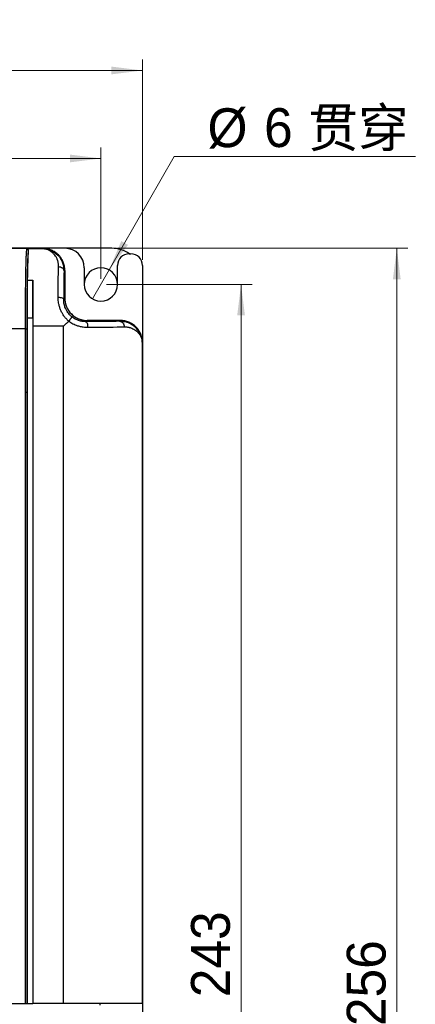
# Model space of a CAD drawing. Header units: millimetres. Extents: x 0 to 423, y 0 to 297.
# Tile 11 of 39: x 124 to 160, y 139 to 228. Entities that reach past the tile are written whole.
import ezdxf

# ---------------------------------------------------------------- set-up
doc = ezdxf.new("R2010")
doc.units = ezdxf.units.MM
doc.layers.add('实线', color=2, linetype='Continuous', lineweight=25)
doc.styles.add('SLDTEXTSTYLE16', font='ARIAL.TTF', dxfattribs={"width": 0.948})
doc.styles.add('SLDTEXTSTYLE17', font='ARIAL.TTF', dxfattribs={"width": 0.948, "bigfont": 'bigfont'})
doc.dimstyles.new('SLDDIMSTYLE0', dxfattribs={"dimtxt": 3.5, "dimasz": 2.8, "dimexe": 0, "dimexo": 0.0625, "dimgap": 0.875, "dimtad": 2, "dimlfac": 2, "dimrnd": 1e-09, "dimzin": 12, "dimdsep": 46, "dimtxsty": 'SLDTEXTSTYLE16', "dimsah": 1, "dimcen": 0.09, "dimadec": 0, "dimazin": 3, "dimtfac": 1, "dimtofl": 0, "dimtmove": 0, "dimatfit": 3, "dimfxl": 1, "dimfrac": 2, "dimtolj": 1, "dimtzin": 12, "dimarcsym": 0})
doc.dimstyles.new('SLDDIMSTYLE1', dxfattribs={"dimtxt": 3.5, "dimasz": 2.8, "dimexe": 0, "dimexo": 0.0625, "dimgap": 0.875, "dimtad": 0, "dimtih": 1, "dimtoh": 1, "dimlfac": 2, "dimrnd": 1e-09, "dimzin": 12, "dimdsep": 46, "dimtxsty": 'SLDTEXTSTYLE16', "dimblk1": 'NONE', "dimsah": 1, "dimcen": 0, "dimadec": 0, "dimazin": 3, "dimtfac": 1, "dimtmove": 0, "dimatfit": 3, "dimldrblk": 'NONE', "dimfxl": 1, "dimfrac": 2, "dimtolj": 1, "dimtzin": 12, "dimarcsym": 0})

# ---------------------------------------------------------------- blocks, each defined once
blk = doc.blocks.new('_D')
at = {"color": 7, "linetype": 'Continuous', "lineweight": 18, "true_color": 0xffffff}
for p, q in [((131.945, 204.208), (145.084, 204.208)), ((144.084, 82.708), (144.084, 204.208)), ((131.945, 82.708), (145.084, 82.708))]:
    blk.add_line(p, q, dxfattribs=at)
for points in [[(144.084, 204.208), (143.734, 201.408), (144.434, 201.408)], [(144.084, 82.708), (144.434, 85.508), (143.734, 85.508)]]:
    blk.add_solid(points, dxfattribs=at)
at = {"color": 7, "linetype": 'Continuous', "lineweight": 18, "true_color": 0xffffff, "insert": (139.573, 140.02), "char_height": 3.5, "attachment_point": 1, "rotation": 90, "style": 'SLDTEXTSTYLE16'}
blk.add_mtext('243', dxfattribs=at)
blk = doc.blocks.new('_D_1')
at = {"color": 7, "linetype": 'Continuous', "lineweight": 18, "true_color": 0xffffff}
for p, q in [((132.945, 207.458), (159.127, 207.458)), ((158.127, 207.458), (158.127, 79.458)), ((128.695, 79.458), (159.127, 79.458))]:
    blk.add_line(p, q, dxfattribs=at)
for points in [[(158.127, 207.458), (157.777, 204.658), (158.477, 204.658)], [(158.127, 79.458), (158.477, 82.258), (157.777, 82.258)]]:
    blk.add_solid(points, dxfattribs=at)
at = {"color": 7, "linetype": 'Continuous', "lineweight": 18, "true_color": 0xffffff, "insert": (153.615, 137.422), "char_height": 3.5, "attachment_point": 1, "rotation": 90, "style": 'SLDTEXTSTYLE16'}
blk.add_mtext('256', dxfattribs=at)
blk = doc.blocks.new('_D_2')
at = {"color": 7, "linetype": 'Continuous', "lineweight": 18, "true_color": 0xffffff}
for p, q in [((65.945, 204.708), (65.945, 216.546)), ((131.445, 204.708), (131.445, 216.546)), ((65.945, 215.546), (131.445, 215.546))]:
    blk.add_line(p, q, dxfattribs=at)
for points in [[(65.945, 215.546), (68.745, 215.196), (68.745, 215.896)], [(131.445, 215.546), (128.645, 215.896), (128.645, 215.196)]]:
    blk.add_solid(points, dxfattribs=at)
at = {"color": 7, "linetype": 'Continuous', "lineweight": 18, "true_color": 0xffffff, "insert": (96.71, 220.057), "char_height": 3.5, "attachment_point": 1, "style": 'SLDTEXTSTYLE16'}
blk.add_mtext('131', dxfattribs=at)
blk = doc.blocks.new('_D_3')
at = {"color": 7, "linetype": 'Continuous', "lineweight": 18, "true_color": 0xffffff}
for p, q in [((62.195, 206.408), (62.195, 224.468)), ((135.195, 206.408), (135.195, 224.468)), ((135.195, 223.468), (62.195, 223.468))]:
    blk.add_line(p, q, dxfattribs=at)
for points in [[(62.195, 223.468), (64.995, 223.118), (64.995, 223.818)], [(135.195, 223.468), (132.395, 223.818), (132.395, 223.118)]]:
    blk.add_solid(points, dxfattribs=at)
at = {"color": 7, "linetype": 'Continuous', "lineweight": 18, "true_color": 0xffffff, "insert": (96.71, 227.979), "char_height": 3.5, "attachment_point": 1, "style": 'SLDTEXTSTYLE16'}
blk.add_mtext('146', dxfattribs=at)
blk = doc.blocks.new('_D_4')
at = {"color": 7, "linetype": 'Continuous', "lineweight": 18, "true_color": 0xffffff}
for p, q in [((132.192, 205.508), (138.06, 215.725)), ((138.06, 215.725), (159.799, 215.725)), ((130.698, 202.907), (132.192, 205.508))]:
    blk.add_line(p, q, dxfattribs=at)
blk.add_solid([(132.192, 205.508), (133.89, 207.762), (133.283, 208.111)], dxfattribs=at)
at = {"color": 7, "linetype": 'Continuous', "lineweight": 18, "true_color": 0xffffff, "char_height": 3.5, "attachment_point": 1}
for s, insert, style in [('%%c', (141.06, 220.064), 'SLDTEXTSTYLE16'), ('6', (146.163, 220.074), 'SLDTEXTSTYLE16'), (' 贯穿', (148.837, 220.074), 'SLDTEXTSTYLE17')]:
    blk.add_mtext(s, dxfattribs=dict(at, insert=insert, style=style))
blk = doc.blocks.new('_None')

msp = doc.modelspace()

# ---------------------------------------------------------------- linework, layer by layer
at = {"layer": '实线', "color": 2, "linetype": 'Continuous', "lineweight": 25, "true_color": 0xffff00}
for p, q in [((126.1953, 207.4576), (71.1949, 207.4576)), ((71.1951, 207.4576), (126.1951, 207.4576)), ((124.7846, 207.4366), (72.6055, 207.4366)), ((124.6877, 206.7576), (124.6815, 206.1576)), ((124.7846, 207.4366), (126.1743, 207.4366)), ((126.1743, 207.4366), (126.1953, 207.4576)), ((128.1951, 207.4576), (126.1953, 207.4576)), ((132.4451, 207.4576), (128.1951, 207.4576)), ((133.9951, 206.9576), (134.1451, 206.9576)), ((129.9451, 205.7076), (129.9451, 204.2076)), ((132.9451, 204.2076), (132.9451, 205.9076)), ((135.1951, 205.9076), (135.1951, 198.9578)), ((128.1115, 205.4429), (128.1216, 205.3843)), ((128.1216, 205.3843), (128.1951, 205.4578)), ((128.1951, 202.9574), (128.1951, 205.4578)), ((128.1951, 205.4576), (128.1951, 202.9576)), ((124.839, 204.5937), (125.3124, 204.5937)), ((128.0896, 202.852), (128.1951, 202.9574)), ((124.8159, 139.4576), (124.8159, 201.2043)), ((124.8159, 201.2043), (125.3124, 201.2043)), ((128.0764, 200.4576), (125.3124, 200.4576)), ((125.3124, 200.4576), (125.3124, 139.4576)), ((128.0764, 139.4576), (128.0764, 200.4576)), ((130.1949, 200.9576), (130.0873, 200.85)), ((133.1953, 200.9576), (130.1949, 200.9576)), ((130.1951, 200.9576), (133.1951, 200.9576)), ((133.1238, 200.8861), (133.1953, 200.9576)), ((124.6476, 200.2076), (72.7426, 200.2076)), ((124.6476, 139.4576), (124.6476, 200.2076)), ((124.7976, 139.4576), (124.7975, 200.2076)), ((135.1951, 198.9578), (135.1846, 198.9486)), ((135.1846, 198.9486), (135.1847, 139.4576)), ((135.1951, 139.4576), (135.1951, 198.9578)), ((135.1951, 198.9576), (135.1951, 141.0576)), ((124.7975, 194.4597), (124.6476, 194.4597)), ((135.1951, 140.3076), (135.1951, 133.8076)), ((72.7426, 139.4576), (124.6476, 139.4576)), ((124.6476, 139.4576), (124.7976, 139.4576)), ((124.8159, 139.4576), (124.7976, 139.4576)), ((124.8159, 139.4576), (125.3124, 139.4576)), ((128.0764, 139.4576), (125.3124, 139.4576)), ((131.3934, 139.3076), (131.3934, 139.4576))]:
    msp.add_line(p, q, dxfattribs=at)
for centre, radius, start, end in [((128.1951, 205.7076), 1.75, 0, 90), ((132.4451, 204.7076), 2.75, 54.903199, 90), ((133.9951, 205.9076), 1.05, 90, 180), ((134.1451, 205.9076), 1.05, 0, 90), ((131.4451, 204.2076), 1.5, 0, 180), ((131.4451, 204.2076), 1.5, 180, 0)]:
    msp.add_arc(centre, radius, start, end, dxfattribs=at)
for points, knots in [([(124.7156, 206.4977), (124.7192, 206.6022), (124.7311, 206.9478), (124.7541, 207.3124), (124.774, 207.3935), (124.7846, 207.4366)], [0, 0, 0, 0, 0.1688812, 0.5582387, 1, 1, 1, 1]), ([(124.9158, 207.2131), (124.9159, 207.2228), (124.9162, 207.2434), (124.9132, 207.2742), (124.9073, 207.3045), (124.8965, 207.3394), (124.8773, 207.378), (124.8475, 207.4112), (124.8152, 207.4309), (124.7939, 207.4347), (124.7846, 207.4364)], [0, 0, 0, 0, 0.08161705, 0.17173254, 0.27037442, 0.36375326, 0.52685905, 0.72055286, 0.87827501, 1, 1, 1, 1]), ([(124.7975, 200.2076), (124.7975, 200.2729), (124.7974, 200.4127), (124.7975, 200.6365), (124.7977, 200.9033), (124.7981, 201.2012), (124.7987, 201.6203), (124.8004, 202.1291), (124.8034, 202.746), (124.8076, 203.3031), (124.8145, 204.0039), (124.8229, 204.628), (124.8332, 205.2015), (124.842, 205.6095), (124.8516, 205.9805), (124.8604, 206.2597), (124.8678, 206.4621), (124.8758, 206.6602), (124.8844, 206.83), (124.8935, 206.9716), (124.9008, 207.0683), (124.9083, 207.1499), (124.9134, 207.1928), (124.9158, 207.2131)], [0, 0, 0, 0, 0.0181333, 0.038862, 0.0621586, 0.0922859, 0.1218219, 0.1793166, 0.2354775, 0.2992881, 0.3470614, 0.4587407, 0.5172637, 0.5755091, 0.6382997, 0.7014087, 0.7354041, 0.7692295, 0.8411343, 0.8788748, 0.9179018, 0.9612763, 1, 1, 1, 1]), ([(124.839, 204.5937), (124.8398, 204.639), (124.8412, 204.7293), (124.8435, 204.8605), (124.8459, 204.9882), (124.8483, 205.1123), (124.8507, 205.2326), (124.8532, 205.3494), (124.8578, 205.5519), (124.8649, 205.831), (124.8746, 206.1567), (124.8848, 206.4511), (124.8935, 206.6815), (124.9003, 206.8584), (124.9056, 206.9887), (124.9106, 207.1062), (124.9141, 207.1785), (124.9158, 207.2131)], [0, 0, 0, 0, 0.035979, 0.0718618, 0.1076718, 0.1434328, 0.1791686, 0.214903, 0.2506597, 0.3713762, 0.5008707, 0.625795, 0.7506092, 0.8196891, 0.8753505, 0.9405878, 1, 1, 1, 1]), ([(127.6217, 205.8055), (127.6223, 205.8316), (127.6236, 205.884), (127.6213, 205.9601), (127.6159, 206.0348), (127.6071, 206.1081), (127.5951, 206.18), (127.5797, 206.2508), (127.561, 206.3206), (127.539, 206.3894), (127.5076, 206.4738), (127.4642, 206.5713), (127.3964, 206.6962), (127.3055, 206.8295), (127.1654, 206.9912), (126.9688, 207.1603), (126.7552, 207.2864), (126.5726, 207.3633), (126.4409, 207.4038), (126.3093, 207.4299), (126.2182, 207.4345), (126.1743, 207.4366)], [0, 0, 0, 0, 0.0311934, 0.062622, 0.0943037, 0.1262541, 0.1584867, 0.1910125, 0.2238406, 0.2569792, 0.2904369, 0.3483206, 0.4047908, 0.4853594, 0.5639724, 0.6772604, 0.797518, 0.8503966, 0.9027095, 0.9532176, 1, 1, 1, 1]), ([(126.1743, 207.4366), (126.4295, 207.4025), (126.988, 207.3277), (127.6341, 206.8203), (128.0321, 206.214), (128.0864, 205.6869), (128.1115, 205.4429)], [0, 0, 0, 0, 0.2102853, 0.4602857, 0.7500925, 1, 1, 1, 1]), ([(128.1951, 205.4578), (128.1946, 205.4922), (128.1935, 205.5608), (128.1853, 205.663), (128.1724, 205.7641), (128.1543, 205.8637), (128.1314, 205.9616), (128.1039, 206.0576), (128.0718, 206.1515), (128.0353, 206.243), (127.9947, 206.3321), (127.9502, 206.4184), (127.9018, 206.5019), (127.8498, 206.5825), (127.7944, 206.6599), (127.7359, 206.734), (127.6743, 206.8049), (127.5883, 206.895), (127.4724, 207.0005), (127.3207, 207.1146), (127.1565, 207.2151), (126.9809, 207.3003), (126.7952, 207.369), (126.6011, 207.4192), (126.4001, 207.4515), (126.2639, 207.4556), (126.1953, 207.4576)], [0, 0, 0, 0, 0.0328608, 0.0655073, 0.0979397, 0.1301578, 0.1621617, 0.1939515, 0.2255272, 0.2568887, 0.2880361, 0.3189695, 0.3496888, 0.3801941, 0.4104854, 0.4405627, 0.4704261, 0.5000755, 0.5595708, 0.6199215, 0.6811279, 0.7431901, 0.8061082, 0.8698825, 0.934513, 1, 1, 1, 1]), ([(124.6476, 200.2076), (124.6479, 200.7531), (124.6484, 201.5406), (124.6521, 202.5224), (124.6574, 203.406), (124.6653, 204.1631), (124.6744, 204.7983), (124.6809, 205.1808), (124.6907, 205.674), (124.7022, 206.1498), (124.712, 206.4034), (124.7156, 206.4977)], [0, 0, 0, 0, 0.2052636, 0.296307, 0.3795967, 0.5608174, 0.6260136, 0.6935954, 0.763512, 0.9121344, 1, 1, 1, 1]), ([(127.5897, 203.0538), (127.59, 203.1025), (127.5905, 203.2009), (127.5915, 203.347), (127.5925, 203.4934), (127.5936, 203.6397), (127.5947, 203.7858), (127.596, 203.9313), (127.5973, 204.0762), (127.5987, 204.22), (127.6002, 204.3625), (127.6017, 204.5036), (127.6034, 204.6433), (127.6051, 204.7815), (127.6069, 204.9182), (127.6088, 205.0529), (127.6107, 205.1855), (127.6128, 205.3156), (127.6149, 205.443), (127.6171, 205.5673), (127.6193, 205.689), (127.6209, 205.7665), (127.6217, 205.8055)], [0, 0, 0, 0, 0.04275255, 0.08626102, 0.13053189, 0.17557011, 0.22137892, 0.26795961, 0.31531136, 0.36343107, 0.41231552, 0.46197087, 0.51240102, 0.56360193, 0.61556337, 0.66827457, 0.7217241, 0.77590219, 0.8308123, 0.88646176, 0.94285631, 1, 1, 1, 1]), ([(127.6217, 205.8055), (127.6777, 205.8052), (127.8024, 205.7877), (127.9812, 205.6932), (128.0988, 205.5418), (128.1212, 205.4339), (128.1216, 205.3843)], [-0.0000004, -0.0000004, -0.0000004, -0.0000004, 0.2385422, 0.4941458, 0.7497495, 1.000005, 1.000005, 1.000005, 1.000005]), ([(128.1216, 205.3843), (128.1208, 205.3464), (128.1192, 205.2714), (128.1169, 205.1555), (128.1147, 205.0389), (128.1126, 204.9213), (128.1096, 204.7454), (128.1058, 204.502), (128.1016, 204.1834), (128.0979, 203.8556), (128.0949, 203.56), (128.0927, 203.2987), (128.091, 203.0772), (128.0901, 202.9263), (128.0896, 202.852)], [0, 0, 0, 0, 0.05970731, 0.11794024, 0.17473059, 0.23011261, 0.28412325, 0.4151873, 0.5440789, 0.66437483, 0.78205164, 0.85698588, 0.92955298, 1, 1, 1, 1]), ([(124.8159, 201.2043), (124.8159, 201.2565), (124.8159, 201.3606), (124.8161, 201.5163), (124.8163, 201.6712), (124.8166, 201.8251), (124.8169, 201.9781), (124.8174, 202.1303), (124.8179, 202.2815), (124.8186, 202.4319), (124.8193, 202.5813), (124.8201, 202.7299), (124.8209, 202.8776), (124.8222, 203.0727), (124.824, 203.3117), (124.8264, 203.5893), (124.8291, 203.8567), (124.8321, 204.1135), (124.8354, 204.361), (124.8378, 204.5159), (124.839, 204.5937)], [0, 0, 0, 0, 0.04203484, 0.08386888, 0.12554178, 0.16709367, 0.20856501, 0.24999652, 0.29142902, 0.33290334, 0.37446017, 0.41613997, 0.45798285, 0.50002843, 0.58388715, 0.66710175, 0.74999463, 0.83289189, 0.9161196, 1, 1, 1, 1]), ([(125.3124, 204.5938), (125.3124, 204.3168), (125.3124, 204.0174), (125.3124, 203.3767), (125.3124, 203.0357), (125.3124, 202.3251), (125.3124, 201.9564), (125.3124, 201.2113), (125.3124, 200.8342), (125.3124, 200.4576)], [0, 0, 0, 0, 0.25, 0.25, 0.5, 0.5, 0.75, 0.75, 1, 1, 1, 1]), ([(125.3124, 201.2043), (125.3124, 201.825), (125.3124, 202.4456), (125.3124, 203.6019), (125.3124, 204.1374), (125.3124, 204.5937)], [0, 0, 0, 0, 0.5, 0.5, 1, 1, 1, 1]), ([(128.5444, 200.8986), (128.5201, 200.9194), (128.4713, 200.9612), (128.4013, 201.0281), (128.3334, 201.0981), (128.2676, 201.1717), (128.2041, 201.2488), (128.1024, 201.382), (127.9732, 201.5803), (127.8353, 201.853), (127.7259, 202.141), (127.656, 202.4069), (127.6153, 202.6436), (127.5934, 202.8497), (127.5909, 202.9854), (127.5897, 203.0538)], [0, 0, 0, 0, 0.0384832, 0.0772684, 0.1164236, 0.1560148, 0.1961062, 0.2367597, 0.3582113, 0.4814689, 0.6076237, 0.7353079, 0.8225632, 0.9106662, 1, 1, 1, 1]), ([(127.5897, 203.0538), (127.6486, 203.0534), (127.7756, 203.0442), (127.953, 202.9973), (128.0667, 202.9259), (128.0889, 202.8752), (128.0896, 202.852)], [0.0000024, 0.0000024, 0.0000024, 0.0000024, 0.25133697, 0.50267414, 0.7540113, 1.00000056, 1.00000056, 1.00000056, 1.00000056]), ([(128.8421, 201.2775), (128.8243, 201.292), (128.7807, 201.3274), (128.7069, 201.394), (128.6155, 201.486), (128.5095, 201.6096), (128.3886, 201.7783), (128.2843, 201.9666), (128.2053, 202.1592), (128.1522, 202.3319), (128.1152, 202.5066), (128.0927, 202.6814), (128.0907, 202.795), (128.0896, 202.852)], [0, 0, 0, 0, 0.03672971, 0.0896552, 0.15884723, 0.24433697, 0.35060619, 0.49267255, 0.59243558, 0.69308244, 0.7946382, 0.89697576, 1, 1, 1, 1]), ([(128.1951, 202.9576), (128.1951, 202.6958), (128.2471, 202.4341), (128.4475, 201.9504), (128.5957, 201.7285), (128.966, 201.3583), (129.1878, 201.21), (129.6716, 201.0096), (129.9333, 200.9576), (130.1951, 200.9576)], [0, 0, 0, 0, 0.25, 0.25, 0.5, 0.5, 0.75, 0.75, 1, 1, 1, 1]), ([(128.1951, 202.9574), (128.1956, 202.923), (128.1966, 202.8544), (128.2048, 202.7521), (128.2178, 202.6511), (128.2358, 202.5515), (128.2587, 202.4536), (128.2863, 202.3576), (128.3184, 202.2637), (128.3548, 202.1721), (128.3954, 202.0831), (128.44, 201.9968), (128.4884, 201.9132), (128.5404, 201.8327), (128.5957, 201.7553), (128.6543, 201.6812), (128.7157, 201.6102), (128.7591, 201.5655), (128.7808, 201.5433)], [0, 0, 0, 0, 0.0657123, 0.1309962, 0.1958515, 0.2602785, 0.324277, 0.3878472, 0.4509891, 0.5137027, 0.5759881, 0.6378454, 0.6992745, 0.7602755, 0.8208486, 0.8809936, 0.9407107, 1, 1, 1, 1]), ([(128.8421, 201.2775), (128.8427, 201.2767), (128.844, 201.2748), (128.8428, 201.2714), (128.8387, 201.2664), (128.8309, 201.2586), (128.8148, 201.2438), (128.792, 201.2139), (128.762, 201.1744), (128.7338, 201.1381), (128.7018, 201.1001), (128.668, 201.056), (128.6331, 201.008), (128.6067, 200.9703), (128.5782, 200.9327), (128.5557, 200.91), (128.5444, 200.8986)], [0, 0, 0, 0, 0.0362136, 0.077353, 0.1237489, 0.1860467, 0.2498801, 0.3746214, 0.498446, 0.5604556, 0.6222492, 0.7468673, 0.8109465, 0.873569, 0.9361235, 1, 1, 1, 1]), ([(128.7808, 201.5433), (128.8045, 201.5202), (128.8522, 201.4739), (128.9283, 201.4087), (129.008, 201.3468), (129.0913, 201.2886), (129.1782, 201.2343), (129.2684, 201.1841), (129.3618, 201.1384), (129.4581, 201.0972), (129.5572, 201.061), (129.6588, 201.0298), (129.7627, 201.0039), (129.8685, 200.9834), (129.9761, 200.9687), (130.0851, 200.9593), (130.1582, 200.9582), (130.1949, 200.9576)], [0, 0, 0, 0, 0.0632572, 0.1270012, 0.191232, 0.2559498, 0.3211546, 0.3868465, 0.4530255, 0.5196916, 0.586845, 0.6544857, 0.7226137, 0.7912291, 0.8603319, 0.9299222, 1, 1, 1, 1]), ([(130.0873, 200.85), (130.0633, 200.8502), (130.0039, 200.8504), (129.8967, 200.8569), (129.765, 200.8729), (129.6087, 200.9037), (129.4513, 200.9484), (129.2865, 201.0107), (129.126, 201.0878), (128.974, 201.1782), (128.8824, 201.2473), (128.8421, 201.2775)], [0, 0, 0, 0, 0.0569544, 0.1407076, 0.2506015, 0.3620355, 0.5008062, 0.6150649, 0.7508253, 0.890636, 1, 1, 1, 1]), ([(128.0764, 200.4576), (128.1151, 200.4932), (128.193, 200.5649), (128.3063, 200.6701), (128.4233, 200.7818), (128.5014, 200.8571), (128.5444, 200.8986)], [0, 0, 0, 0, 0.2453978, 0.4939176, 0.7211689, 1, 1, 1, 1]), ([(128.5444, 200.8986), (128.566, 200.8825), (128.6275, 200.8369), (128.7518, 200.7546), (128.9218, 200.6578), (129.1254, 200.5636), (129.3208, 200.4926), (129.5069, 200.4397), (129.68, 200.401), (129.8636, 200.3719), (130.0571, 200.3528), (130.1878, 200.351), (130.2549, 200.3501)], [0, 0, 0, 0, 0.04333564, 0.12331224, 0.24032979, 0.35894685, 0.48613574, 0.57795725, 0.67510327, 0.77770622, 0.88593187, 1, 1, 1, 1]), ([(130.0873, 200.85), (130.107, 200.8493), (130.1281, 200.8379), (130.1691, 200.7883), (130.1888, 200.75), (130.2214, 200.6526), (130.2342, 200.5939), (130.2508, 200.4717), (130.2547, 200.4086), (130.2549, 200.3501)], [0, 0, 0, 0, 0.25, 0.25, 0.5, 0.5, 0.75, 0.75, 1, 1, 1, 1]), ([(133.1238, 200.8861), (133.1726, 200.8857), (133.279, 200.8637), (133.4286, 200.7483), (133.5244, 200.57), (133.5425, 200.4439), (133.5429, 200.3862)], [-0.0000128, -0.0000128, -0.0000128, -0.0000128, 0.2478724, 0.5011715, 0.7544705, 1.0000006, 1.0000006, 1.0000006, 1.0000006]), ([(135.1846, 198.9486), (135.1846, 198.9495), (135.1846, 198.9526), (135.1845, 198.9549), (135.1843, 198.9628), (135.1839, 198.9756), (135.183, 199.0033), (135.18, 199.0579), (135.1702, 199.1687), (135.1337, 199.3928), (135.0304, 199.7096), (134.828, 200.0575), (134.5942, 200.3172), (134.2868, 200.5705), (134.0119, 200.7201), (133.7307, 200.8117), (133.5759, 200.8493), (133.4103, 200.8744), (133.2606, 200.8861), (133.1666, 200.8861), (133.1238, 200.8861)], [0, 0, 0, 0, 0.00059925, 0.00204383, 0.00355797, 0.0070957, 0.0141912, 0.02846299, 0.0573345, 0.11642781, 0.24030738, 0.37453851, 0.50830708, 0.58823552, 0.7717204, 0.81217627, 0.86750226, 0.91890273, 0.96308743, 1, 1, 1, 1]), ([(135.1951, 198.9578), (135.1946, 198.9922), (135.1935, 199.0608), (135.1853, 199.163), (135.1724, 199.2641), (135.1543, 199.3637), (135.1314, 199.4616), (135.1039, 199.5576), (135.0718, 199.6515), (135.0353, 199.743), (134.9947, 199.8321), (134.9502, 199.9184), (134.9018, 200.0019), (134.8498, 200.0825), (134.7944, 200.1599), (134.7359, 200.234), (134.6743, 200.3049), (134.5883, 200.395), (134.4724, 200.5005), (134.3207, 200.6146), (134.1565, 200.7151), (133.9809, 200.8003), (133.7952, 200.869), (133.6011, 200.9192), (133.4001, 200.9515), (133.2639, 200.9556), (133.1953, 200.9576)], [0, 0, 0, 0, 0.03286079, 0.06550733, 0.09793966, 0.13015778, 0.16216172, 0.19395151, 0.22552715, 0.25688868, 0.28803611, 0.31896948, 0.34968879, 0.38019409, 0.41048538, 0.4405627, 0.47042608, 0.50007553, 0.55957081, 0.61992155, 0.68112791, 0.74319008, 0.80610822, 0.86988249, 0.93451304, 1, 1, 1, 1]), ([(133.5429, 200.3862), (133.5703, 200.3866), (133.6264, 200.3874), (133.7098, 200.3837), (133.7948, 200.3762), (133.8808, 200.3642), (133.9675, 200.3473), (134.0548, 200.3253), (134.2477, 200.2648), (134.4614, 200.156), (134.6641, 199.9993), (134.7907, 199.876), (134.893, 199.7547), (134.9814, 199.6271), (135.0768, 199.4558), (135.1421, 199.2786), (135.1721, 199.1146), (135.1804, 199.032), (135.183, 198.9905), (135.1839, 198.9696), (135.1843, 198.9591), (135.1845, 198.9539), (135.1845, 198.9509), (135.1846, 198.9494), (135.1846, 198.9486)], [0, 0, 0, 0, 0.0290339, 0.0593155, 0.0908509, 0.1236476, 0.157714, 0.1930599, 0.2296953, 0.4002885, 0.4911375, 0.5591255, 0.6271337, 0.6947523, 0.7594751, 0.8833277, 0.9423922, 0.971357, 0.9857161, 0.9928671, 0.9964358, 0.9982184, 0.9991094, 1, 1, 1, 1]), ([(133.9426, 200.8089), (133.9485, 200.8077), (134.2101, 200.7569), (134.412, 200.5621), (134.6093, 200.3718)], [0, 0, 0, 0, 0.0228214, 1, 1, 1, 1]), ([(124.6476, 200.2076), (124.6658, 200.2076), (124.7051, 200.2076), (124.7594, 200.2076), (124.7913, 200.2076), (124.7973, 200.2076), (124.7975, 200.2076)], [-0.00002074, -0.00002074, -0.00002074, -0.00002074, 0.25934266, 0.51874866, 0.77815467, 0.99996157, 0.99996157, 0.99996157, 0.99996157]), ([(135.1857, 139.4576), (135.1846, 139.4576), (135.1822, 139.4576), (135.1728, 139.4576), (135.159, 139.4576), (135.1404, 139.4576), (135.1171, 139.4576), (135.089, 139.4576), (135.0563, 139.4576), (135.0188, 139.4576), (134.9349, 139.4576), (134.7779, 139.4576), (134.5188, 139.4576), (134.2163, 139.4576), (133.8748, 139.4576), (133.4975, 139.4576), (132.9918, 139.4576), (132.3777, 139.4576), (131.6301, 139.4576), (130.9246, 139.4576), (130.2165, 139.4576), (129.6429, 139.4576), (129.1806, 139.4576), (128.8313, 139.4576), (128.4609, 139.4576), (128.2068, 139.4576), (128.0764, 139.4576)], [0, 0, 0, 0, 0.0127688, 0.0258084, 0.0391304, 0.052746, 0.0666653, 0.0808982, 0.0954536, 0.1103399, 0.1255652, 0.1862869, 0.250597, 0.3130309, 0.3752694, 0.4392978, 0.4999526, 0.5997716, 0.6763201, 0.7501744, 0.812622, 0.8751013, 0.9038151, 0.934149, 0.966187, 1, 1, 1, 1])]:
    msp.add_open_spline(points, degree=3, knots=knots, dxfattribs=at)
for points in [[(133.1238, 200.8861), (132.3868, 200.8703), (131.3817, 200.8565), (130.0873, 200.85)], [(130.2549, 200.3501), (131.6854, 200.3565), (132.7695, 200.3704), (133.5429, 200.3862)]]:
    msp.add_open_spline(points, degree=3, dxfattribs=at)

# ---------------------------------------------------------------- dimensions: what is measured, and where the dimension line sits
at = {"color": 7, "linetype": 'Continuous', "lineweight": 18, "true_color": 0xffffff}
for base, p1, p2, picture, middle in [((62.1951, 223.4677), (135.1951, 205.9076), (62.1951, 205.9076), '_D_3', (100.7201, 223.4677)), ((131.4451, 215.5456), (65.9451, 204.2076), (131.4451, 204.2076), '_D_2', (100.7201, 215.5456))]:
    dim = msp.add_linear_dim(base=base, p1=p1, p2=p2, dimstyle='SLDDIMSTYLE0', dxfattribs=at)
    dim.commit()
    dim.dimension.update_dxf_attribs({"geometry": picture, "text_midpoint": middle, "dimtype": 160})
dim = msp.add_diameter_dim_2p(p1=(130.698, 202.9069), p2=(132.1922, 205.5083), text='<> 贯穿', dimstyle='SLDDIMSTYLE1', dxfattribs=at)
dim.commit()
dim.dimension.update_dxf_attribs({"geometry": '_D_4', "text_midpoint": (150.4296, 218.3232), "dimtype": 163})
for base, p1, p2, picture, middle in [((158.1269, 79.4576), (132.4451, 207.4576), (128.1951, 79.4576), '_D_1', (158.1269, 141.4323)), ((144.0845, 204.2076), (131.4451, 82.7076), (131.4451, 204.2076), '_D', (144.0845, 144.03))]:
    dim = msp.add_linear_dim(base=base, p1=p1, p2=p2, angle=90, dimstyle='SLDDIMSTYLE0', dxfattribs=at)
    dim.commit()
    dim.dimension.update_dxf_attribs({"geometry": picture, "text_midpoint": middle, "dimtype": 160})

doc.saveas('drawing.dxf')
